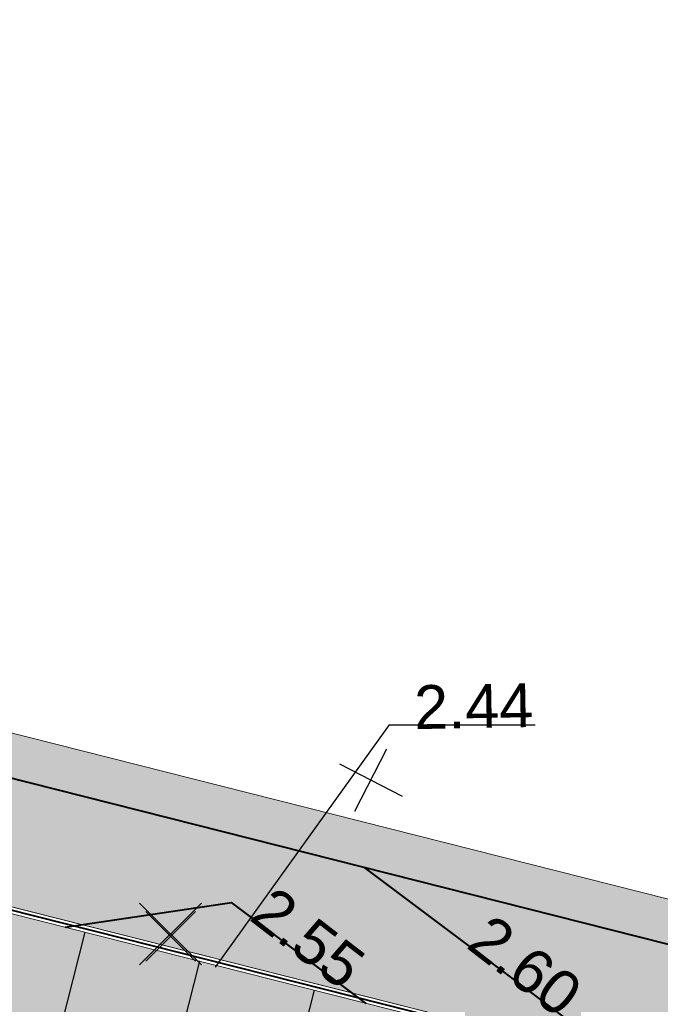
# Model space of a CAD drawing. Header units: metres. Extents: x 538891 to 1080079, y 6588829 to 13178720.
# Tile 53 of 256: x 539010 to 539024, y 6589575 to 6589597. Entities that reach past the tile are written whole.
import ezdxf

# ---------------------------------------------------------------- set-up
doc = ezdxf.new("R2010")
doc.units = ezdxf.units.M
doc.header["$LTSCALE"] = 0.4
doc.linetypes.add('#9_DASHED', pattern=[47.625, 31.75, -15.875])
doc.layers.add('KOLDE PST', color=7, linetype='Continuous')
doc.styles.add('Swis721 Lt BT', font='swissl.ttf')
doc.linetypes.add('#9_kivi_l0.8', pattern='A,0,[1,#9_kivi_l0.8.shx,S=1,R=0,X=0,Y=-0.3125],-132', length=132)

# ---------------------------------------------------------------- blocks, each defined once
blk = doc.blocks.new('#9_019061_PP_TL (2D)')
at = {"linetype": 'Continuous', "lineweight": 0, "true_color": 0xffdf7f}
h = blk.add_hatch(color=41, dxfattribs=at)
h.paths.add_polyline_path([(538967.21352994, 6589597.091775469), (538966.98678208, 6589596.17005853), (538966.6916114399, 6589594.97020697), (538965.84170785, 6589591.51539799), (538963.50484979, 6589580.65387229), (538963.32411452, 6589579.710959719), (538963.18605296, 6589578.76086059), (538963.0909456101, 6589577.80550519), (538963.03898569, 6589576.84683449), (538963.03027878, 6589575.88679619), (538963.0648425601, 6589574.92734077), (538963.14260681, 6589573.97041754), (538963.26341354, 6589573.01797065), (538965.89890284, 6589555.42568705), (538966.2254419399, 6589553.93843712), (538966.74896805, 6589552.50859079), (538967.4599752, 6589551.16211058), (538968.3455532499, 6589549.92344531), (538969.38962224, 6589548.81508613), (538970.5732244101, 6589547.85715814), (538971.87486843, 6589547.067055), (538973.2709196, 6589546.45912305), (538977.34075815, 6589545.25280541), (538983.16889697, 6589543.71456132), (538984.1353765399, 6589543.47341756), (538985.10802877, 6589543.25852059), (538986.08614101, 6589543.07002786), (538987.06899662, 6589542.908077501), (538988.05587546, 6589542.77278814), (538989.0460544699, 6589542.66425892), (538990.03880816, 6589542.58256935), (538991.03340914, 6589542.52777921), (538997.3048967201, 6589542.26736285), (538997.93192009, 6589542.23282011), (538998.55777885, 6589542.18131945), (538999.18201445, 6589542.112898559), (538999.8041695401, 6589542.02760756), (539000.42378827, 6589541.92550894), (539001.0404166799, 6589541.80667751), (539001.65360298, 6589541.671200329), (539002.2628979, 6589541.51917665), (539020.5340734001, 6589536.69679192), (539037.1420600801, 6589531.516978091), (539038.50814023, 6589531.12471841), (539039.8906190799, 6589530.79487777), (539041.28664631, 6589530.52813713), (539042.6933434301, 6589530.32504649), (539044.10780994, 6589530.18602461), (539045.5271293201, 6589530.11135813), (539046.94837505, 6589530.101201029), (539048.36861664, 6589530.15557423), (539054.93069911, 6589530.55617377), (539054.85151024, 6589531.853759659), (539048.2894022, 6589531.45315855), (539046.92814828, 6589531.40104366), (539045.56593193, 6589531.41077891), (539044.20556191, 6589531.48234422), (539042.84984321, 6589531.61559203), (539041.50157121, 6589531.81024759), (539040.1635259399, 6589532.06590954), (539038.83846635, 6589532.382050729), (539037.5291243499, 6589532.758018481), (539036.94293194, 6589532.93729109), (539036.40464037, 6589533.23055238), (539035.93615113, 6589533.62587228), (539035.55652534, 6589534.10716664), (539035.28120861, 6589534.65485332), (539035.1214026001, 6589535.24664892), (539035.08360924, 6589535.85847542), (539035.16936619, 6589536.465439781), (539042.12670358, 6589563.958035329), (539042.25968117, 6589564.326864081), (539042.46205854, 6589564.66266327), (539042.72605845, 6589564.952528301), (539043.04153554, 6589565.18531983), (539043.3963662, 6589565.352091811), (539043.77691448, 6589565.4464353), (539044.1685561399, 6589565.46472472), (539044.5562408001, 6589565.406258), (539048.0676200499, 6589564.51766056), (539048.63, 6589566.374), (539044.86703688, 6589569.10916711), (539045.27687424, 6589570.71075483), (538968.86533609, 6589590.04762865), (538968.4980071, 6589590.17989317), (538968.1633726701, 6589590.381000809), (538967.87418441, 6589590.64328814), (538967.6414621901, 6589590.9567604), (538967.47407415, 6589591.30947236), (538967.37839881, 6589591.68798355), (538967.35808197, 6589592.07787034), (538967.41389696, 6589592.46427588), (538968.4758926, 6589596.78122673)])
h.paths.add_polyline_path([(538964.6291230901, 6589580.41198481), (538964.4581458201, 6589579.519980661), (538964.3275382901, 6589578.62117797), (538964.23756585, 6589577.71740279), (538964.18841128, 6589576.810491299), (538964.18017446, 6589575.90228605), (538964.21287212, 6589574.99463222), (538964.28643783, 6589574.089373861), (538964.4007221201, 6589573.18835015), (538967.03621143, 6589555.59606655), (538967.12272478, 6589555.10217192), (538967.23352377, 6589554.613152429), (538967.36833798, 6589554.1302015), (538967.5268384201, 6589553.654497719), (538967.7086382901, 6589553.18720201), (538967.91329391, 6589552.72945476), (538968.1403058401, 6589552.282373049), (538968.38911929, 6589551.847047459), (538968.6206553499, 6589551.482008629), (538968.86752444, 6589551.12715944), (538969.1292788, 6589550.78314353), (538969.40544366, 6589550.45058486), (538969.6955181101, 6589550.13008664), (538969.99897601, 6589549.82223018), (538970.31526695, 6589549.52757387), (538970.64381724, 6589549.24665217), (538970.9577123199, 6589549.002405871), (538971.2833586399, 6589548.774062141), (538971.6199513, 6589548.56218537), (538971.96665836, 6589548.367299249), (538972.32262287, 6589548.18988548), (538972.6869650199, 6589548.03038255), (538973.0587842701, 6589547.88918472), (538973.4371616, 6589547.76664097), (538977.6915538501, 6589546.50473601), (538983.50065054, 6589544.97151779), (538984.43298816, 6589544.738892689), (538985.3712804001, 6589544.53158719), (538986.31483976, 6589544.34975318), (538987.26297493, 6589544.19352388), (538988.2149912, 6589544.06301377), (538989.1701910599, 6589543.958318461), (538990.12787465, 6589543.87951467), (538991.08734027, 6589543.82666005), (538998.82201974, 6589544.0275033), (538999.617679, 6589543.94427867), (539032.0454460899, 6589535.7380358), (539040.4602183, 6589568.989826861), (538966.2140768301, 6589587.77872058)])
at = {"linetype": 'Continuous', "lineweight": 0, "true_color": 0xadadad}
h = blk.add_hatch(color=253, dxfattribs=at)
h.paths.add_polyline_path([(538966.3280158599, 6589587.5951584), (538964.77576743, 6589580.38043427), (538964.60606295, 6589579.495070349), (538964.47642768, 6589578.60295849), (538964.38712501, 6589577.70591117), (538964.3383363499, 6589576.80575088), (538964.3301608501, 6589575.904306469), (538964.3626151, 6589575.003409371), (538964.43563318, 6589574.1048899), (538964.5490667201, 6589573.21057357), (538967.1845560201, 6589555.618289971), (538967.26828365, 6589555.13921717), (538967.37520433, 6589554.66478168), (538967.50506516, 6589554.19610564), (538967.6575590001, 6589553.73429757), (538967.83232517, 6589553.280449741), (538968.02895032, 6589552.83563561), (538968.24696937, 6589552.400907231), (538968.48586668, 6589551.97729286), (538994.85575044, 6589545.30407142), (538995.5917363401, 6589548.21239133), (538995.72471393, 6589548.581220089), (538995.9270913, 6589548.91701927), (538996.19109121, 6589549.2068843), (538996.5065683, 6589549.43967583), (538996.86139896, 6589549.60644782), (538997.24194724, 6589549.700791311), (538997.6335889, 6589549.71908073), (538998.02127356, 6589549.66061401), (538999.08765753, 6589549.39075251), (538999.45648631, 6589549.257774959), (538999.79228552, 6589549.0553976), (539000.08215057, 6589548.79139769), (539000.31494211, 6589548.4759206), (539000.4817141, 6589548.12108993), (539000.5760575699, 6589547.740541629), (539000.59434697, 6589547.34889995), (539000.5358802, 6589546.96121529), (538999.7998942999, 6589544.05289537), (539031.93682939, 6589535.92025109), (539040.2780030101, 6589568.88121016), (539008.14106792, 6589577.013854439), (539007.4050820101, 6589574.10553452), (539007.27210443, 6589573.73670576), (539007.0697270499, 6589573.40090658), (539006.8057271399, 6589573.11104155), (539006.49025005, 6589572.87825002), (539006.1354193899, 6589572.71147803), (539005.75487111, 6589572.61713455), (539005.36322945, 6589572.59884513), (539004.97554479, 6589572.657311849), (539003.90916082, 6589572.92717335), (539003.5403320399, 6589573.0601509), (539003.20453283, 6589573.26252825), (539002.91466778, 6589573.52652816), (539002.6818762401, 6589573.84200526), (539002.5151042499, 6589574.19683593), (539002.42076078, 6589574.57738423), (539002.40247139, 6589574.9690259), (539002.4609381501, 6589575.35671057), (539003.19692406, 6589578.26503048)])
h.paths.add_polyline_path([(539001.41253406, 6589566.18127084), (539001.03198577, 6589566.08692735), (539000.67715511, 6589565.92015537), (539000.36167802, 6589565.687363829), (539000.09767811, 6589565.3974988), (538999.89530074, 6589565.06169962), (538999.7623231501, 6589564.692870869), (538998.2903513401, 6589558.876231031), (538998.23188457, 6589558.48854637), (538998.25017397, 6589558.096904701), (538998.34451744, 6589557.716356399), (538998.51128943, 6589557.36152573), (538998.7440809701, 6589557.04604863), (538999.0339460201, 6589556.78204872), (538999.36974523, 6589556.57967137), (538999.73857401, 6589556.446693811), (539000.80495798, 6589556.17683231), (539001.19264264, 6589556.11836559), (539001.5842843, 6589556.13665502), (539001.96483258, 6589556.2309985), (539002.31966324, 6589556.39777049), (539002.63514033, 6589556.63056202), (539002.8991402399, 6589556.92042705), (539003.1015176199, 6589557.256226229), (539003.2344952, 6589557.62505499), (539004.70646701, 6589563.44169482), (539004.76493378, 6589563.82937949), (539004.7466443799, 6589564.22102116), (539004.65230091, 6589564.60156946), (539004.4855289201, 6589564.95640013), (539004.25273738, 6589565.27187722), (539003.96287233, 6589565.53587713), (539003.62707312, 6589565.73825449), (539003.25824434, 6589565.87123204), (539002.19186037, 6589566.14109354), (539001.80417571, 6589566.199560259)])
at = {"color": 5, "linetype": 'Continuous', "lineweight": 25, "true_color": 0x0000ff}
for q in [(539014.1728627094, 6589575.443828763), (539021.4832110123, 6589580.976392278)]:
    blk.add_line((539018.1468247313, 6589580.976392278), q, dxfattribs=at)
at = {"color": 5, "linetype": '#9_DASHED', "lineweight": 25, "true_color": 0x0000ff}
blk.add_line((539005.8420600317, 6589542.523851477), (539014.9192195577, 6589578.393130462), dxfattribs=at)
at = {"color": 5, "linetype": 'Continuous', "lineweight": 40, "true_color": 0x0000ff}
blk.add_line((539023.8266500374, 6589573.044426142), (539017.5826681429, 6589577.719112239), dxfattribs=at)
at = {"color": 4, "linetype": 'Continuous', "lineweight": 40, "true_color": 0x00ffff}
for p, q in [((539010.7442330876, 6589576.355091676), (539014.5458507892, 6589576.917727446)), ((539017.6222342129, 6589574.614529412), (539014.5458507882, 6589576.917727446))]:
    blk.add_line(p, q, dxfattribs=at)
at = {"color": 41, "linetype": 'Continuous', "lineweight": 9, "true_color": 0xffdf7f, "flags": 128}
blk.add_lwpolyline([(539054.851510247, 6589531.85375966), (539048.2894022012, 6589531.453158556, -0.09107514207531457), (539037.5291243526, 6589532.758018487, -0.4276399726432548), (539035.1693661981, 6589536.465439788), (539042.1267035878, 6589563.958035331, -0.4142136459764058), (539044.556240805, 6589565.406258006), (539048.0676200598, 6589564.51766056), (539048.63, 6589566.374), (539044.8670368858, 6589569.109167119), (539045.2768742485, 6589570.710754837), (538968.865336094, 6589590.047628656, -0.4122694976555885)], format="xyb", dxfattribs=at)
at = {"color": 5, "linetype": 'Continuous', "lineweight": 40, "true_color": 0x0000ff, "flags": 128}
blk.add_lwpolyline([(538968.4758926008, 6589596.781226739), (538967.4138969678, 6589592.464275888, 0.4122693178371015), (538968.865336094, 6589590.047628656), (539045.2768742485, 6589570.710754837)], format="xyb", dxfattribs=at)
at = {"color": 41, "linetype": 'Continuous', "lineweight": 9, "true_color": 0xffdf7f, "flags": 128}
blk.add_lwpolyline([(538966.214076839, 6589587.77872058), (538964.6291230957, 6589580.411984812, 0.09040084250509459), (538964.4007221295, 6589573.188350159), (538967.0362114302, 6589555.596066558, 0.09913386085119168), (538968.3891192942, 6589551.847047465, 0.08539055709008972), (538970.643817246, 6589549.246652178, 0.0997709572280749), (538973.4371616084, 6589547.766640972), (538977.6915538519, 6589546.504736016), (538983.5006505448, 6589544.971517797, 0.05419097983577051), (538991.0873402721, 6589543.826660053), (538998.8220197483, 6589544.027503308), (538999.6176790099, 6589543.944278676), (539032.0454460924, 6589535.738035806), (539040.4602183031, 6589568.989826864), (538966.2140768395, 6589587.77872058)], format="xyb", close=True, dxfattribs=at)
at = {"color": 6, "linetype": 'Continuous', "lineweight": 9, "true_color": 0xff00ff, "flags": 128}
for points in [[(538964.18155295, 6589575.814238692, 0.03272756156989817), (538964.4007221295, 6589573.188350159), (538967.0362114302, 6589555.596066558, 0.09913386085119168), (538968.3891192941, 6589551.847047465), (538994.964367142, 6589545.12185613), (538995.7371523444, 6589548.175592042, -0.4142136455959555), (538997.9844742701, 6589549.515198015), (538999.05085824, 6589549.245336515, -0.4142137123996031), (539000.3904642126, 6589546.99801459), (538999.6176790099, 6589543.944278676), (539032.0454460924, 6589535.738035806), (539040.4602183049, 6589568.989826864), (539008.032451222, 6589577.196069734), (539007.2596660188, 6589574.142333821, -0.4142136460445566), (539005.0123440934, 6589572.802727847), (539003.9459601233, 6589573.072589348, -0.4142137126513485), (539002.6063541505, 6589575.319911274), (539003.3791393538, 6589578.373647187), (538966.214076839, 6589587.77872058), (538965.1316541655, 6589582.747708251)], [(538964.3315290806, 6589575.816914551, 0.03272756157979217), (538964.549066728, 6589573.210573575), (538967.1845560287, 6589555.618289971, 0.0975844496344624), (538968.485866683, 6589551.977292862), (538994.8557504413, 6589545.30407142), (538995.5917363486, 6589548.212391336, -0.4142136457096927), (538998.0212735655, 6589549.66061401), (538999.0876575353, 6589549.390752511, -0.4142137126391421), (539000.5358802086, 6589546.961215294), (538999.7998943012, 6589544.052895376), (539031.9368293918, 6589535.920251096), (539040.2780030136, 6589568.881210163), (539008.1410679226, 6589577.013854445), (539007.4050820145, 6589574.105534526, -0.4142136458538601), (539004.9755447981, 6589572.657311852), (539003.909160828, 6589572.927173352, -0.4142137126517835), (539002.4609381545, 6589575.356710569), (539003.1969240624, 6589578.265030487), (538966.3280158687, 6589587.595158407), (538965.2782985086, 6589582.716157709)]]:
    blk.add_lwpolyline(points, format="xyb", dxfattribs=at)
at = {"color": 6, "linetype": '#9_kivi_l0.8', "lineweight": 40, "true_color": 0xff00ff, "flags": 128}
blk.add_lwpolyline([(538964.2565410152, 6589575.815576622, 0.03272756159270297), (538964.4748944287, 6589573.199461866), (538967.1103837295, 6589555.607178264, 0.09836368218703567), (538968.4374277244, 6589551.912186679), (538994.9100587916, 6589545.212963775), (538995.6644443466, 6589548.193991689, -0.4142136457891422), (538998.0028739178, 6589549.587906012), (538999.0692578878, 6589549.318044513, -0.4142137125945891), (539000.4631722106, 6589546.979614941), (538999.7087866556, 6589543.998587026), (539031.9911377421, 6589535.829143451), (539040.3691106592, 6589568.935518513), (539008.0867595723, 6589577.104962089), (539007.3323740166, 6589574.123934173, -0.4142136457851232), (539004.9939444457, 6589572.73001985), (539003.9275604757, 6589572.99988135, -0.4142137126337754), (539002.5336461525, 6589575.338310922), (539003.2880317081, 6589578.319338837), (538966.2710463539, 6589587.686939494), (538965.204976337, 6589582.73193298)], format="xyb", dxfattribs=at)
at = {"color": 253, "linetype": 'Continuous', "lineweight": 9, "true_color": 0xadadad, "flags": 128}
blk.add_lwpolyline([(538999.7998943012, 6589544.052895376), (539031.9368293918, 6589535.920251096), (539040.2780030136, 6589568.881210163), (539008.1410679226, 6589577.013854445), (539007.4050820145, 6589574.105534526, -0.4142136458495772), (539004.9755447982, 6589572.657311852), (539003.9091608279, 6589572.927173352, -0.4142137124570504), (539002.4609381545, 6589575.35671057), (539003.1969240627, 6589578.265030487), (538966.3280158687, 6589587.595158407), (538964.7757674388, 6589580.38043427, 0.0904008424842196), (538964.549066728, 6589573.210573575), (538967.1845560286, 6589555.618289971, 0.09758444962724), (538968.485866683, 6589551.977292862), (538994.8557504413, 6589545.30407142), (538995.5917363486, 6589548.212391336, -0.4142136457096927), (538998.0212735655, 6589549.66061401), (538999.0876575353, 6589549.390752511, -0.4142137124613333), (539000.5358802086, 6589546.961215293), (538999.7998943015, 6589544.052895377)], format="xyb", close=True, dxfattribs=at)
at = {"color": 5, "true_color": 0x0000ff, "char_height": 1, "attachment_point": 8, "line_spacing_factor": 0.25, "style": 'Swis721 Lt BT'}
for s, insert, rotation in [('2.44', (539020.0838297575, 6589580.905572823), 1.040631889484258), ('2.55', (539015.9847018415, 6589575.70407343), 322.3962571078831), ('2.60', (539020.9431959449, 6589575.066755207), 322.3962571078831)]:
    blk.add_mtext(s, dxfattribs=dict(at, insert=insert, rotation=rotation))
blk = doc.blocks.new('KOLDE PST TL')
at = {"color": 7}
blk.add_blockref('#9_019061_PP_TL (2D)', (0, 0), dxfattribs=at)
blk = doc.blocks.new('#13_Kolde pst HP -xref$0$likvideeritav')
at = {"color": 1, "linetype": 'Continuous', "lineweight": 25, "true_color": 0xff0000}
for p, q in [((0.7071067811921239, -0.7071067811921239), (-0.7071067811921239, 0.7071067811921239)), ((0.7071067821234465, 0.7071067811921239), (-0.7071067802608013, -0.7071067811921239))]:
    blk.add_line(p, q, dxfattribs=at)
blk = doc.blocks.new('#13_KOLDE TAIM (2D)')
at = {"linetype": 'Continuous', "lineweight": 0, "true_color": 0xc4f877}
h = blk.add_hatch(color=71, dxfattribs=at)
edge = h.paths.add_edge_path()
edge.add_line((539045.535255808, 6589571.676891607), (538969.11066473, 6589591.017068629))
edge.add_arc((538969.3559929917, 6589591.986508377), 0.9999996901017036, 166.1793209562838, 255.7987617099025, ccw=False)
edge.add_line((538968.3849451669, 6589592.225392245), (538969.4469408, 6589596.542343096))
edge.add_line((538969.4469408, 6589596.542343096), (538968.4758926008, 6589596.781226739))
edge.add_line((538968.4758926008, 6589596.781226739), (538967.4138969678, 6589592.464275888))
edge.add_arc((538969.3559926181, 6589591.986508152), 1.999999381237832, 166.1793209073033, 255.7987616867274)
edge.add_line((538968.8653360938, 6589590.047628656), (539045.2768742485, 6589570.710754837))
edge.add_line((539045.2768742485, 6589570.710754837), (539045.535255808, 6589571.676891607))
at = {"color": 71, "linetype": 'Continuous', "lineweight": 5, "true_color": 0xc4f877, "flags": 128}
blk.add_lwpolyline([(539045.535255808, 6589571.676891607), (538969.11066473, 6589591.017068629, -0.4122694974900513), (538968.3849451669, 6589592.225392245), (538969.4469408, 6589596.542343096), (538968.4758926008, 6589596.781226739), (538967.4138969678, 6589592.464275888, 0.4122694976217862), (538968.8653360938, 6589590.047628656), (539045.2768742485, 6589570.710754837)], format="xyb", close=True, dxfattribs=at)
at = {"color": 1, "true_color": 0xff0000}
blk.add_blockref('#13_Kolde pst HP -xref$0$likvideeritav', (539013.1488832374, 6589576.199077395), dxfattribs=at)
blk = doc.blocks.new('Kolde pst Taim')
at = {"color": 13, "true_color": 0xff4646}
blk.add_blockref('#13_KOLDE TAIM (2D)', (0, 0), dxfattribs=at)
blk = doc.blocks.new('#15_019061_PP_ELV-4-01_v01_Puhas$0$A$C2D7D09D12')
at = {"color": 1, "linetype": 'Continuous', "lineweight": 25, "true_color": 0xff0000}
for p, q in [((0.0353555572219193, 0.03535634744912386), (1.170666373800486, 1.170667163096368)), ((0.03535555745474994, 1.170667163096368), (1.170666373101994, 0.03535634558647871))]:
    blk.add_line(p, q, dxfattribs=at)
blk = doc.blocks.new('#15_Kolde pst ELV-3 (2D)')
at = {"color": 7, "rotation": 17.69822211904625}
blk.add_blockref('#15_019061_PP_ELV-4-01_v01_Puhas$0$A$C2D7D09D12', (539017.3355623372, 6589578.962050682), dxfattribs=at)
at = {"color": 7}
blk.add_blockref('#15_019061_PP_ELV-4-01_v01_Puhas$0$A$C2D7D09D12', (539012.5479890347, 6589575.541988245), dxfattribs=at)
blk = doc.blocks.new('Kolde pst EL')
at = {"color": 13, "true_color": 0xff4646}
blk.add_blockref('#15_Kolde pst ELV-3 (2D)', (0, 0), dxfattribs=at)
blk = doc.blocks.new('#16_Kolde TL (2D)')
at = {"color": 7, "linetype": 'Continuous', "lineweight": 30}
for p, q in [((539011.1948038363, 6589576.24106924), (539009.9681606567, 6589571.393869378)), ((539013.8122917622, 6589575.578681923), (539012.5856485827, 6589570.731482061)), ((539016.4297796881, 6589574.916294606), (539015.2031365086, 6589570.069094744))]:
    blk.add_line(p, q, dxfattribs=at)
blk = doc.blocks.new('Kolde pst märgistus')
at = {"color": 13, "true_color": 0xff4646}
blk.add_blockref('#16_Kolde TL (2D)', (0, 0), dxfattribs=at)

msp = doc.modelspace()

# ---------------------------------------------------------------- block references
at = {"layer": 'KOLDE PST', "color": 7}
for name in ['KOLDE PST TL', 'Kolde pst märgistus', 'Kolde pst Taim', 'Kolde pst EL']:
    msp.add_blockref(name, (0, 0), dxfattribs=at)

doc.saveas('drawing.dxf')
